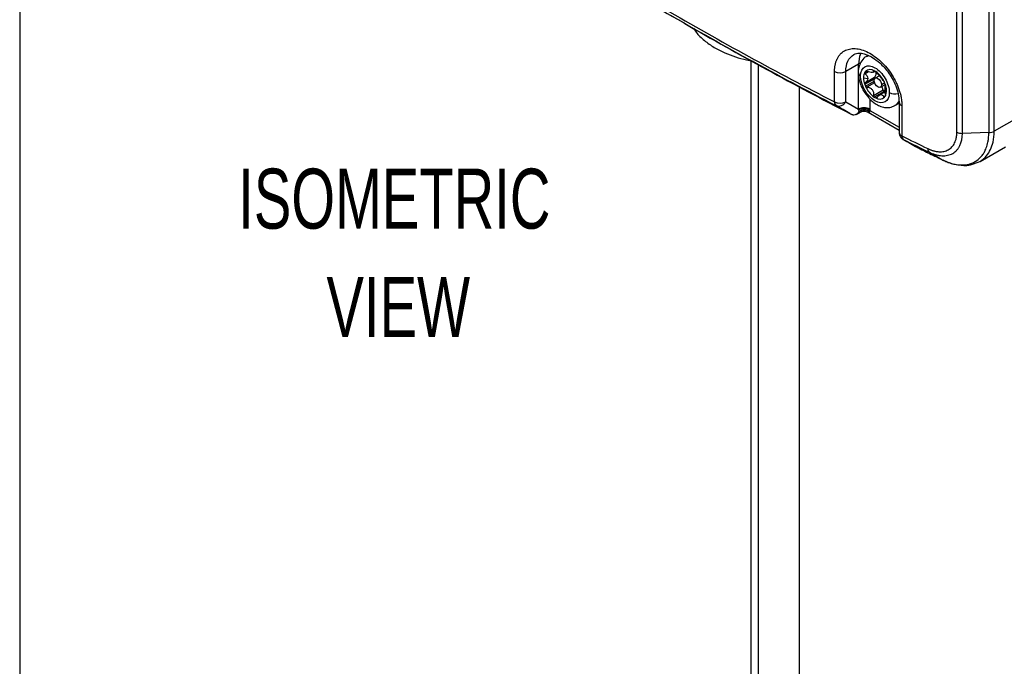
# Model space of a CAD drawing. Header units: millimetres. Extents: x 19 to 819, y 19 to 629.
# Tile 19 of 28: x 619 to 723, y 424 to 493. Entities that reach past the tile are written whole.
import ezdxf

# ---------------------------------------------------------------- set-up
doc = ezdxf.new("R2010")
doc.units = ezdxf.units.MM
doc.header["$LTSCALE"] = 3
doc.layers.add('TEXT', color=140, linetype='Continuous', lineweight=25)
doc.styles.add('SLDTEXTSTYLE0', font='TXT', dxfattribs={"width": 0.7})

# ---------------------------------------------------------------- blocks, each defined once
blk = doc.blocks.new('SW_BROKEN_VIEW_1')
at = {"color": 0}
blk.add_line((0, 102.61), (0, -102.61), dxfattribs=at)

msp = doc.modelspace()

# ---------------------------------------------------------------- linework, layer by layer
for p, q in [((718.143, 480.967), (718.143, 548.16)), ((718.73, 480.856), (718.73, 548.046)), ((721.521, 548.123), (721.521, 480.934)), ((722.086, 481.078), (722.086, 548.268)), ((687.847, 493.354), (689.311, 492.509)), ((696.36, 488.53), (696.36, 326.326)), ((708.771, 489.102), (708.584, 488.994)), ((708.587, 488.996), (708.85, 489.1)), ((697.114, 488.116), (697.114, 325.276)), ((707.72, 488.18), (706.377, 487.405)), ((707.72, 487.316), (707.72, 488.18)), ((709.279, 487.331), (709.477, 487.446)), ((709.375, 487.496), (709.333, 487.471)), ((705.2, 484.176), (705.2, 487.386)), ((706.377, 484.195), (706.377, 487.405)), ((707.72, 483.422), (707.72, 487.242)), ((708.266, 486.745), (708.72, 486.658)), ((708.653, 487.399), (708.387, 487.246)), ((708.387, 486.119), (709.411, 486.71)), ((708.6, 487.417), (708.394, 487.298)), ((708.394, 486.046), (709.424, 486.64)), ((708.802, 487.355), (708.448, 487.151)), ((708.448, 486.212), (709.442, 486.786)), ((708.501, 487.421), (708.466, 487.401)), ((708.466, 485.858), (709.39, 486.391)), ((709.94, 486.956), (709.502, 486.703)), ((709.596, 487.231), (709.75, 487.19)), ((701.503, 326.326), (701.503, 485.741)), ((709.432, 486.21), (708.629, 485.746)), ((709.333, 484.87), (710.327, 485.444)), ((710.059, 485.738), (710.566, 486.031)), ((710.509, 486.186), (710.175, 485.993)), ((708.932, 484.477), (708.932, 483.422)), ((710.435, 485.285), (709.405, 484.69)), ((709.55, 484.606), (709.741, 484.716)), ((710.55, 485.264), (709.937, 484.911)), ((710.398, 484.724), (710.573, 484.825)), ((706.377, 484.195), (707.72, 483.422)), ((708.929, 483.283), (712.028, 481.494)), ((711.584, 483.797), (712.028, 484.054)), ((712.028, 484.164), (712.028, 480.954)), ((712.328, 483.788), (712.328, 480.578)), ((707.49, 482.858), (707.909, 483.1)), ((708.743, 483.1), (712.028, 481.204)), ((724.691, 482.582), (722.086, 481.078)), ((721.521, 480.934), (718.73, 480.856)), ((720.587, 477.893), (723.27, 479.442)), ((715.232, 478.852), (716.564, 478.077)), ((716.008, 478.354), (716.449, 478.144))]:
    msp.add_line(p, q)
at = {"flags": 128}
for points in [[(707.972, 489.356), (707.831, 489.004), (707.72, 488.18)], [(707.952, 488.275), (707.85, 488.242), (707.72, 488.18)], [(709.387, 486.448), (709.417, 486.605), (709.502, 486.703), (709.63, 486.728), (709.781, 486.676), (709.932, 486.554), (710.059, 486.382), (710.145, 486.185), (710.175, 485.993)], [(710.175, 485.993), (710.145, 485.836), (710.059, 485.738), (709.932, 485.713), (709.781, 485.766), (709.63, 485.887), (709.502, 486.06), (709.417, 486.257), (709.387, 486.448)], [(709.487, 486.694), (709.474, 486.736), (709.457, 486.797)], [(712.021, 484.278), (711.709, 483.883), (711.581, 483.796)]]:
    msp.add_lwpolyline(points, dxfattribs=at)
for centre, radius, start, end in [((898.052, 857.55), 420.505, 239.86458, 242.72748), ((898.135, 858.412), 421.042, 239.93337, 242.72693), ((899.305, 856.431), 420.163, 240.02149, 242.73611), ((708.987, 486.874), 0.74, 55.57001, 134.64902), ((708.671, 486.046), 1.615, 57.02481, 62.98057), ((705.769, 488.585), 1.327, 244.59769, 297.25404), ((708.141, 487.314), 0.432, 185.97724, 245.60068), ((709.371, 486.78), 1.106, 152.10843, 181.79446), ((710.433, 486.78), 2.167, 180.91556, 199.80708), ((708.993, 486.954), 0.691, 139.6523, 150.14636), ((709.5, 486.718), 0.0893, 130.20341, 184.91157), ((709.628, 486.714), 0.217, 180.91556, 199.80708), ((709.276, 487.024), 0.29, 304.97808, 308.54337), ((709.013, 487.191), 0.593, 318.45577, 19.82965), ((708.03, 485.217), 2.661, 22.43928, 55.14987), ((711.011, 486.954), 2.771, 199.12778, 203.28358), ((710.926, 486.874), 2.661, 202.43928, 235.14987), ((708.959, 485.102), 1.41, 15.24002, 30.04566), ((711.333, 486.772), 1.647, 232.07163, 241.48162), ((709.154, 485.162), 1.207, 13.52619, 14.90345), ((710.592, 485.508), 0.273, 193.51733, 234.84754), ((707.944, 485.138), 2.771, 19.12778, 23.28358), ((709.116, 485.42), 1.575, 336.59009, 23.40991), ((710.284, 486.045), 1.615, 237.02481, 242.98057), ((709.969, 485.217), 0.74, 235.57001, 314.64902), ((711.349, 486.696), 1.681, 237.08357, 240.00694), ((709.963, 485.138), 0.691, 319.6523, 330.14636), ((711.602, 486.35), 1.327, 242.70202, 283.99145), ((705.624, 484.13), 0.427, 173.77944, 232.99754), ((705.769, 485.375), 1.327, 244.59769, 297.25404), ((705.654, 484.534), 0.798, 248.89257, 334.89263), ((708.326, 482.252), 1.317, 62.60967, 117.39033), ((708.289, 482.182), 1.273, 59.82704, 115.12116), ((712.464, 484.204), 0.438, 184.83969, 251.90407), ((712.477, 481.005), 0.452, 186.44523, 250.7351), ((712.751, 480.531), 0.425, 173.55511, 232.40276), ((914.166, 889.505), 456.026, 243.73001, 244.11367), ((914.211, 888.882), 455.76, 243.73001, 244.11367)]:
    msp.add_arc(centre, radius, start, end)
for points, knots in [([(690.265, 491.985), (690.359, 491.839), (690.674, 491.356), (691.415, 490.67), (692.433, 489.94), (693.552, 489.367), (694.703, 488.938), (695.725, 488.661), (696.369, 488.55), (696.616, 488.508)], [0, 0, 0, 0, 0.0758692, 0.2521223, 0.428958, 0.5996484, 0.757717, 0.9071001, 1, 1, 1, 1]), ([(705.2, 487.386), (705.2, 487.436), (705.201, 487.536), (705.21, 487.683), (705.223, 487.826), (705.242, 487.966), (705.279, 488.171), (705.347, 488.431), (705.464, 488.727), (705.613, 488.993), (705.851, 489.303), (706.22, 489.602), (706.761, 489.807), (707.377, 489.85), (708.047, 489.729), (708.745, 489.45), (709.443, 489.025), (710.117, 488.467), (710.739, 487.8), (711.287, 487.047), (711.663, 486.372), (711.906, 485.819), (712.057, 485.402), (712.177, 484.987), (712.254, 484.622), (712.299, 484.309), (712.324, 484.044), (712.327, 483.873), (712.328, 483.788)], [0, 0, 0, 0, 0.0125158, 0.0250049, 0.0374869, 0.0499811, 0.0625072, 0.0938227, 0.125171, 0.1563235, 0.1875091, 0.2501317, 0.3124462, 0.3749651, 0.4374813, 0.4997987, 0.5624202, 0.624679, 0.6872742, 0.7496544, 0.812092, 0.8434088, 0.8747365, 0.9058992, 0.9370798, 0.9580639, 0.9790064, 1, 1, 1, 1]), ([(706.377, 487.405), (706.416, 487.797), (706.494, 488.592), (706.985, 488.998), (707.233, 489.203)], [0, 0, 0, 0, 0.49372946, 1, 1, 1, 1]), ([(707.232, 489.203), (707.412, 489.27), (707.723, 489.386), (708.25, 489.301), (708.738, 489.134), (709.314, 488.836), (710.068, 488.272), (710.778, 487.487), (711.326, 486.641), (711.698, 485.866), (711.972, 485.006), (712.009, 484.452), (712.028, 484.164)], [0, 0, 0, 0, 0.1367439, 0.2358915, 0.2976904, 0.3714568, 0.4786437, 0.6191645, 0.7022881, 0.7931463, 0.8923899, 1, 1, 1, 1]), ([(708.592, 488.992), (708.583, 488.989), (708.365, 488.911), (708.054, 488.549), (707.787, 487.987), (707.7, 487.541), (707.716, 487.3), (707.719, 487.268)], [0, 0, 0, 0, 0.014547, 0.3475708, 0.6647944, 0.9561313, 1, 1, 1, 1]), ([(707.963, 486.92), (707.963, 487.384), (708.122, 487.737), (708.69, 488.066), (709.076, 488.027), (709.88, 487.563), (710.265, 487.157), (710.833, 486.172), (710.993, 485.635), (710.993, 485.171)], [0, 0, 0, 0, 0.25, 0.25, 0.5, 0.5, 0.75, 0.75, 1, 1, 1, 1]), ([(709.333, 487.471), (709.343, 487.424), (709.338, 487.386), (709.288, 487.329), (709.242, 487.311), (709.109, 487.299), (709.022, 487.305), (708.831, 487.34), (708.73, 487.369), (708.629, 487.408)], [0, 0, 0, 0, 0.25, 0.25, 0.5, 0.5, 0.75, 0.75, 1, 1, 1, 1]), ([(709.333, 487.471), (709.33, 487.487), (709.334, 487.497), (709.359, 487.503), (709.38, 487.498), (709.405, 487.485)], [0, 0, 0, 0, 0.5, 0.5, 1, 1, 1, 1]), ([(707.719, 487.268), (707.722, 487.119), (707.729, 486.821), (707.84, 486.335), (708.01, 485.836), (708.185, 485.507), (708.27, 485.348)], [0, 0, 0, 0, 0.23507466, 0.47073217, 0.74384538, 1, 1, 1, 1]), ([(710.993, 485.171), (710.993, 484.205), (710.314, 483.813), (708.641, 484.779), (707.963, 485.955), (707.963, 486.92)], [0, 0, 0, 0, 0.5, 0.5, 1, 1, 1, 1]), ([(708.448, 487.151), (708.527, 487.081), (708.594, 487.004), (708.692, 486.838), (708.72, 486.748), (708.72, 486.658)], [0, 0, 0, 0, 0.5, 0.5, 1, 1, 1, 1]), ([(708.72, 486.658), (708.72, 486.568), (708.692, 486.481), (708.595, 486.329), (708.527, 486.264), (708.448, 486.212)], [0, 0, 0, 0, 0.5, 0.5, 1, 1, 1, 1]), ([(708.466, 487.401), (708.48, 487.417), (708.504, 487.426), (708.563, 487.428), (708.596, 487.421), (708.629, 487.408)], [0, 0, 0, 0, 0.5, 0.5, 1, 1, 1, 1]), ([(709.55, 487.401), (709.576, 487.385), (709.603, 487.362), (709.654, 487.312), (709.677, 487.286), (709.694, 487.262)], [0, 0, 0, 0, 0.5, 0.5, 1, 1, 1, 1]), ([(710.398, 486.387), (710.361, 486.428), (710.317, 486.482), (710.212, 486.617), (710.151, 486.697), (710.018, 486.862), (709.946, 486.948), (709.81, 487.112), (709.748, 487.19), (709.694, 487.262)], [0, 0, 0, 0, 0.25, 0.25, 0.5, 0.5, 0.75, 0.75, 1, 1, 1, 1]), ([(708.27, 485.348), (708.442, 485.086), (708.681, 484.721), (709.112, 484.289), (709.492, 483.986), (709.974, 483.725), (710.498, 483.577), (711.064, 483.566), (711.405, 483.721), (711.576, 483.799)], [0, 0, 0, 0, 0.209979, 0.2911656, 0.424435, 0.5594012, 0.7029783, 0.8514026, 1, 1, 1, 1]), ([(708.629, 485.746), (708.596, 485.748), (708.562, 485.758), (708.505, 485.797), (708.48, 485.826), (708.466, 485.858)], [0, 0, 0, 0, 0.5, 0.5, 1, 1, 1, 1]), ([(708.629, 485.746), (708.73, 485.742), (708.831, 485.72), (709.021, 485.634), (709.108, 485.57), (709.241, 485.404), (709.287, 485.303), (709.337, 485.09), (709.343, 484.979), (709.333, 484.87)], [0, 0, 0, 0, 0.25, 0.25, 0.5, 0.5, 0.75, 0.75, 1, 1, 1, 1]), ([(710.398, 486.387), (710.411, 486.373), (710.426, 486.352), (710.458, 486.298), (710.475, 486.266), (710.489, 486.233)], [0, 0, 0, 0, 0.5, 0.5, 1, 1, 1, 1]), ([(710.538, 485.608), (710.538, 485.698), (710.541, 485.77), (710.553, 485.873), (710.563, 485.906), (710.579, 485.921)], [0, 0, 0, 0, 0.5, 0.5, 1, 1, 1, 1]), ([(710.579, 484.982), (710.563, 485.088), (710.553, 485.198), (710.541, 485.414), (710.538, 485.518), (710.538, 485.608)], [0, 0, 0, 0, 0.5, 0.5, 1, 1, 1, 1]), ([(710.562, 486.046), (710.573, 486.013), (710.581, 485.983), (710.586, 485.939), (710.584, 485.925), (710.579, 485.921)], [0, 0, 0, 0, 0.5, 0.5, 1, 1, 1, 1]), ([(709.405, 484.69), (709.38, 484.707), (709.359, 484.734), (709.334, 484.798), (709.33, 484.835), (709.333, 484.87)], [0, 0, 0, 0, 0.5, 0.5, 1, 1, 1, 1]), ([(709.694, 484.661), (709.677, 484.634), (709.654, 484.613), (709.604, 484.593), (709.576, 484.594), (709.55, 484.606)], [0, 0, 0, 0, 0.5, 0.5, 1, 1, 1, 1]), ([(709.694, 484.661), (709.748, 484.745), (709.81, 484.816), (709.945, 484.922), (710.017, 484.955), (710.15, 484.968), (710.211, 484.947), (710.316, 484.862), (710.361, 484.8), (710.398, 484.724)], [0, 0, 0, 0, 0.25, 0.25, 0.5, 0.5, 0.75, 0.75, 1, 1, 1, 1]), ([(710.489, 484.69), (710.475, 484.674), (710.459, 484.669), (710.426, 484.682), (710.411, 484.7), (710.398, 484.724)], [0, 0, 0, 0, 0.5, 0.5, 1, 1, 1, 1]), ([(710.579, 484.982), (710.584, 484.947), (710.586, 484.91), (710.581, 484.844), (710.573, 484.814), (710.562, 484.794)], [0, 0, 0, 0, 0.5, 0.5, 1, 1, 1, 1]), ([(707.805, 483.194), (707.795, 483.217), (707.774, 483.261), (707.757, 483.31), (707.749, 483.335)], [0, 0, 0, 0, 0.5153263, 1, 1, 1, 1]), ([(707.805, 483.194), (707.828, 483.207), (707.873, 483.233), (707.945, 483.264), (708.019, 483.29), (708.093, 483.31), (708.166, 483.324), (708.238, 483.333), (708.306, 483.337), (708.388, 483.337), (708.511, 483.328), (708.662, 483.294), (708.808, 483.236), (708.885, 483.186), (708.92, 483.164)], [0, 0, 0, 0, 0.0690127, 0.136859, 0.2031055, 0.2673599, 0.3292803, 0.3885799, 0.4450294, 0.4984547, 0.5910406, 0.7490566, 0.8845978, 1, 1, 1, 1]), ([(708.929, 483.283), (708.927, 483.263), (708.923, 483.22), (708.921, 483.183), (708.92, 483.164)], [0, 0, 0, 0, 0.4575507, 1, 1, 1, 1]), ([(708.932, 483.422), (708.932, 483.398), (708.932, 483.351), (708.93, 483.306), (708.929, 483.283)], [0, 0, 0, 0, 0.50015899, 1, 1, 1, 1]), ([(706.833, 482.945), (706.862, 482.93), (706.928, 482.896), (707.031, 482.853), (707.141, 482.815), (707.213, 482.796), (707.25, 482.787)], [0, 0, 0, 0, 0.224937, 0.4989606, 0.7479386, 1, 1, 1, 1]), ([(707.745, 483.124), (707.687, 483.024), (707.613, 482.941), (707.444, 482.824), (707.349, 482.79), (707.25, 482.787)], [0, 0, 0, 0, 0.5, 0.5, 1, 1, 1, 1]), ([(707.745, 483.124), (707.751, 483.133), (707.756, 483.142), (707.762, 483.151), (707.769, 483.16), (707.776, 483.17), (707.784, 483.178), (707.789, 483.183), (707.795, 483.187), (707.8, 483.191), (707.802, 483.192), (707.803, 483.193), (707.805, 483.194)], [0, 0, 0, 0, 0.00004023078, 0.00004023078, 0.00004023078, 0.00008123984, 0.00008123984, 0.00008123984, 0.00010589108, 0.00010589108, 0.00010589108, 0.00011269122, 0.00011269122, 0.00011269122, 0.00011269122]), ([(707.911, 483.114), (707.882, 483.094), (707.835, 483.06), (707.779, 483.073), (707.756, 483.108), (707.745, 483.124)], [0, 0, 0, 0, 0.456007, 0.7500738, 1, 1, 1, 1]), ([(707.905, 483.098), (707.97, 483.129), (708.102, 483.191), (708.323, 483.217), (708.545, 483.193), (708.678, 483.131), (708.743, 483.101)], [0, 0, 0, 0, 0.2460686, 0.5002534, 0.7543068, 1, 1, 1, 1]), ([(708.92, 483.164), (708.912, 483.14), (708.893, 483.089), (708.837, 483.056), (708.784, 483.088), (708.749, 483.109)], [0, 0, 0, 0, 0.2275744, 0.4962557, 1, 1, 1, 1]), ([(712.03, 480.954), (712.03, 480.943), (712.024, 480.847), (712.068, 480.656), (712.205, 480.412), (712.368, 480.243), (712.489, 480.202), (712.514, 480.194)], [0, 0, 0, 0, 0.0360081, 0.3028903, 0.5980393, 0.9178738, 1, 1, 1, 1]), ([(715.071, 479.236), (715.115, 479.215), (715.203, 479.173), (715.334, 479.117), (715.466, 479.068), (715.597, 479.025), (715.727, 478.989), (715.878, 478.955), (716.049, 478.926), (716.267, 478.906), (716.509, 478.908), (716.853, 478.955), (717.246, 479.097), (717.567, 479.352), (717.776, 479.613), (717.907, 479.837), (718.012, 480.086), (718.079, 480.329), (718.119, 480.554), (718.14, 480.756), (718.142, 480.897), (718.143, 480.967)], [0, 0, 0, 0, 0.02768105, 0.05531959, 0.08297002, 0.11068665, 0.13852345, 0.16653365, 0.20833603, 0.25015122, 0.31253287, 0.37476541, 0.49988491, 0.62421049, 0.68674882, 0.74936332, 0.81200521, 0.87439126, 0.91650289, 0.95830508, 1, 1, 1, 1]), ([(715.232, 478.852), (715.26, 478.839), (715.29, 478.824), (715.347, 478.797), (715.433, 478.758), (715.519, 478.723), (715.689, 478.658), (715.801, 478.621), (716.023, 478.56), (716.133, 478.536), (716.352, 478.501), (716.46, 478.489), (716.775, 478.474), (716.975, 478.49), (717.355, 478.572), (717.536, 478.639), (717.861, 478.824), (718.005, 478.94), (718.197, 479.15), (718.257, 479.226), (718.365, 479.387), (718.414, 479.473), (718.635, 479.922), (718.731, 480.363), (718.73, 480.856)], [0, 0, 0, 0, 0.015625, 0.015625, 0.03125, 0.0625, 0.0625, 0.125, 0.125, 0.1875, 0.1875, 0.25, 0.25, 0.375, 0.375, 0.5, 0.5, 0.625, 0.625, 0.6875, 0.6875, 0.75, 0.75, 1, 1, 1, 1]), ([(716.564, 478.077), (716.623, 478.047), (716.757, 477.979), (716.98, 477.879), (717.246, 477.773), (717.633, 477.646), (718.047, 477.554), (718.493, 477.506), (718.899, 477.506), (719.454, 477.582), (720.088, 477.824), (720.612, 478.249), (720.946, 478.687), (721.129, 479.016), (721.298, 479.417), (721.415, 479.83), (721.486, 480.282), (721.516, 480.62), (721.52, 480.836), (721.521, 480.934)], [0, 0, 0, 0, 0.0231111, 0.0519071, 0.0863871, 0.1265585, 0.2031283, 0.2510356, 0.3099693, 0.3758903, 0.5003462, 0.6252868, 0.6901971, 0.7500955, 0.7900876, 0.874676, 0.9232334, 0.9650116, 1, 1, 1, 1]), ([(720.586, 477.893), (720.83, 478.069), (721.276, 478.389), (721.718, 479.114), (722.02, 479.969), (722.063, 480.683), (722.086, 481.078)], [0, 0, 0, 0, 0.2744682, 0.499757, 0.7229265, 1, 1, 1, 1]), ([(713.953, 479.366), (714.381, 479.149), (715.057, 478.805), (715.753, 478.475), (716.008, 478.354)], [0, 0, 0, 0, 0.633067, 1, 1, 1, 1]), ([(715.071, 479.236), (715.071, 479.147), (715.085, 479.064), (715.141, 478.931), (715.182, 478.881), (715.232, 478.852)], [0, 0, 0, 0, 0.5, 0.5, 1, 1, 1, 1]), ([(716.655, 478.045), (717.069, 477.858), (717.722, 477.563), (718.353, 477.521), (718.585, 477.505)], [0, 0, 0, 0, 0.6330612, 1, 1, 1, 1]), ([(718.585, 477.505), (718.713, 477.487), (719.438, 477.381), (720.068, 477.662), (720.586, 477.893)], [0, 0, 0, 0, 0.17607518, 1, 1, 1, 1])]:
    msp.add_open_spline(points, degree=3, knots=knots)
for points in [[(708.387, 487.246), (708.383, 487.265), (708.385, 487.283), (708.394, 487.298)], [(708.448, 487.151), (708.415, 487.18), (708.393, 487.213), (708.387, 487.246)], [(708.394, 486.046), (708.385, 486.07), (708.383, 486.095), (708.387, 486.119)], [(708.387, 486.119), (708.393, 486.158), (708.416, 486.191), (708.448, 486.212)], [(706.833, 482.945), (706.344, 483.227), (705.856, 483.508), (705.367, 483.789)], [(707.749, 483.335), (707.74, 483.364), (707.73, 483.393), (707.72, 483.422)], [(712.491, 480.194), (712.981, 479.913), (713.47, 479.632), (713.959, 479.351)], [(718.143, 480.967), (718.306, 480.89), (718.519, 480.85), (718.73, 480.856)], [(721.521, 480.934), (721.732, 480.94), (721.937, 480.992), (722.086, 481.078)], [(713.959, 479.351), (714.824, 478.924), (715.693, 478.5), (716.564, 478.077)]]:
    msp.add_open_spline(points, degree=3)

# ---------------------------------------------------------------- block references
at = {"color": 7, "linetype": 'Continuous'}
msp.add_blockref('SW_BROKEN_VIEW_1', (619.006, 414.847), dxfattribs=at)

# ---------------------------------------------------------------- texts
at = {"layer": 'TEXT', "char_height": 6.35, "attachment_point": 2, "style": 'SLDTEXTSTYLE0'}
for s, insert in [('ISOMETRIC', (658.635, 477.12)), ('VIEW', (659.052, 465.653))]:
    msp.add_mtext(s, dxfattribs=dict(at, insert=insert))

doc.saveas('drawing.dxf')
